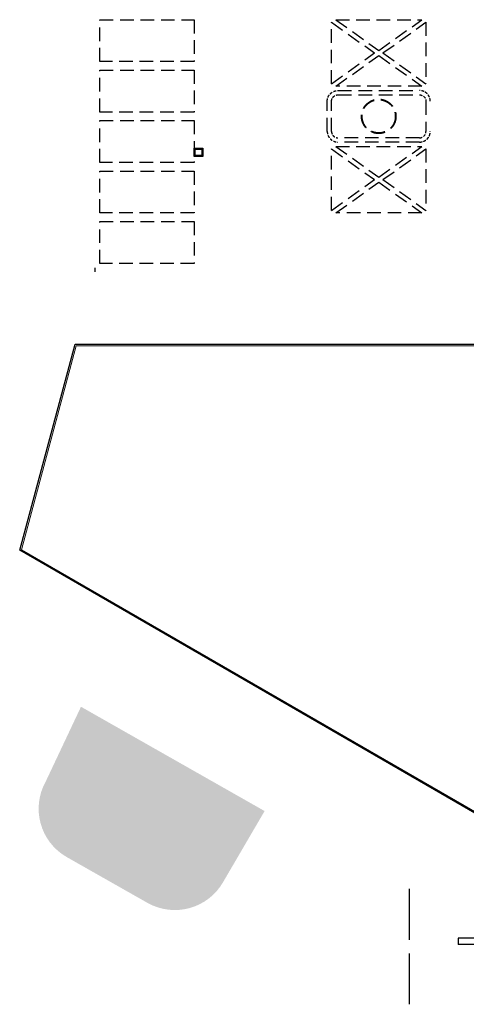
# Model space of a CAD drawing. Header units: millimetres. Extents: x -84176 to 84083, y -120487 to 61877.
# Tile 3 of 10: x -84176 to -63370, y 16026 to 61877. Entities that reach past the tile are written whole.
import ezdxf

# ---------------------------------------------------------------- set-up
doc = ezdxf.new("R2010")
doc.units = ezdxf.units.MM
doc.header["$LTSCALE"] = 100
doc.linetypes.add('HIDDEN', pattern=[9.525, 6.35, -3.175])
doc.layers.get('Defpoints').update_dxf_attribs({"color": 6})
doc.layers.add('Rokersplaats', color=6, linetype='Continuous', transparency=0.5)
doc.layers.add('situatieschets', color=9, linetype='Continuous', lineweight=0)
for name, color, linetype in [('T--L21--_Gebouwen', 2, 'Continuous'), ('T--L82----_Buitenterrein', 1, 'Continuous'), ('T--L9024_Trappen', 7, 'Continuous'), ('T--L9041_VERHARDING_Parkeerplaats', 8, 'HIDDEN')]:
    doc.layers.add(name, color=color, linetype=linetype)

# ---------------------------------------------------------------- blocks, each defined once
blk = doc.blocks.new('situatieschets')
at = {"layer": 'T--L21--_Gebouwen', "lineweight": 13}
blk.add_lwpolyline([(-81539, 83580), (-37151, 83580), (-37151, 75260), (-42502, 75260), (-58462, 59300), (-84086, 74083), (-81539, 83590), (-81539, 83580)], close=True, dxfattribs=at)

msp = doc.modelspace()

# ---------------------------------------------------------------- hatches: boundary and pattern name
at = {"layer": 'Rokersplaats', "linetype": 'Continuous'}
h = msp.add_hatch(color=256, dxfattribs=at)
h.dxf.hatch_style = 1
edge = h.paths.add_edge_path()
edge.add_arc((-76947, 23006), 2591, 240.4461, 330.4461)
edge.add_line((-74693, 21728), (-72766, 25026))
edge.add_line((-72766, 25026), (-81320, 29883))
edge.add_line((-81320, 29883), (-82957, 26413))
edge.add_arc((-80702, 25135), 2591, 150.4461, 240.4461)
edge.add_line((-81981, 22881), (-78225, 20751))

# ---------------------------------------------------------------- linework, layer by layer
at = {"layer": 'Defpoints', "lineweight": -3}
msp.add_line((-80653, 50128), (-80653, 50328), dxfattribs=at)
at = {"layer": 'Defpoints'}
msp.add_lwpolyline([(-81592, 46771), (-37133, 46771), (-37133, 38294), (-42505, 38294), (-58483, 22333), (-84176, 37167)], close=True, dxfattribs=at)
at = {"layer": 'T--L82----_Buitenterrein', "lineweight": -3}
for points in [[(-76048, 55902), (-75648, 55902), (-75648, 55502), (-76048, 55502)], [(-75998, 55852), (-75698, 55852), (-75698, 55552), (-75998, 55552)]]:
    msp.add_lwpolyline(points, close=True, dxfattribs=at)
for points in [[(-66024, 19026), (-66024, 21396)], [(-66024, 16026), (-66024, 18396)]]:
    msp.add_lwpolyline(points, dxfattribs=at)
at = {"layer": 'T--L9024_Trappen', "linetype": 'Continuous', "lineweight": -3}
for p, q in [((-56260, 19112), (-63751, 19112)), ((-63751, 19112), (-63751, 18812)), ((-57761, 18812), (-63751, 18812))]:
    msp.add_line(p, q, dxfattribs=at)
at = {"layer": 'T--L9041_VERHARDING_Parkeerplaats', "lineweight": -3}
for p, q in [((-69649, 61761), (-67645, 60327)), ((-69453, 61877), (-67449, 60443)), ((-67449, 60443), (-65445, 61877)), ((-67252, 60327), (-65248, 61761)), ((-69649, 58893), (-67645, 60327)), ((-69453, 58777), (-67449, 60211)), ((-67449, 60211), (-65445, 58777)), ((-67252, 60327), (-65248, 58893)), ((-69453, 55978), (-67449, 54544)), ((-67449, 54544), (-65445, 55978)), ((-69649, 55862), (-67645, 54428)), ((-67252, 54428), (-65248, 55862)), ((-69649, 52994), (-67645, 54428)), ((-69453, 52878), (-67449, 54312)), ((-67449, 54312), (-65445, 52878)), ((-67252, 54428), (-65248, 52994))]:
    msp.add_line(p, q, dxfattribs=at)
for points in [[(-80449, 61877), (-76048, 61877), (-76048, 59927), (-80449, 59927)], [(-80449, 59527), (-76048, 59527), (-76048, 57577), (-80449, 57577)], [(-80449, 57177), (-76048, 57177), (-76048, 55227), (-80449, 55227)], [(-80449, 54827), (-76048, 54827), (-76048, 52877), (-80449, 52877)], [(-80449, 52477), (-76048, 52477), (-76048, 50527), (-80449, 50527)]]:
    msp.add_lwpolyline(points, close=True, dxfattribs=at)
for points in [[(-69649, 58893), (-69649, 61761)], [(-69453, 61877), (-65445, 61877)], [(-65248, 61761), (-65248, 58893)], [(-65445, 58777), (-69453, 58777)], [(-69453, 55978), (-65445, 55978)], [(-69649, 52994), (-69649, 55862)], [(-65248, 55862), (-65248, 52994)], [(-65445, 52878), (-69453, 52878)]]:
    msp.add_lwpolyline(points, dxfattribs=at)
at = {"layer": 'T--L9041_VERHARDING_Parkeerplaats', "lineweight": -3, "flags": 128}
for points in [[(-69349, 58577), (-65548, 58577)], [(-69349, 58377), (-65548, 58377)], [(-69849, 56677), (-69849, 58077)], [(-69649, 56677), (-69649, 58077)], [(-65248, 58077), (-65248, 56677)], [(-65548, 56377), (-69349, 56377)], [(-65548, 56177), (-69349, 56177)]]:
    msp.add_lwpolyline(points, dxfattribs=at)
at = {"layer": 'T--L9041_VERHARDING_Parkeerplaats', "lineweight": 40}
msp.add_circle((-67449, 57377), 788, dxfattribs=at)
at = {"layer": 'T--L9041_VERHARDING_Parkeerplaats', "lineweight": -3, "ltscale": 0.2, "extrusion": (0, 0, -1)}
for centre, radius, start, end in [((69349, 58077), 500, 0, 90), ((69349, 58077), 300, 0, 90), ((65548, 58077), 300, 90, 180)]:
    msp.add_arc(centre, radius, start, end, dxfattribs=at)
at = {"layer": 'T--L9041_VERHARDING_Parkeerplaats', "lineweight": -3, "ltscale": 0.2}
for centre, radius, start, end in [((-65548, 58077), 500, 0, 90), ((-69349, 56677), 500, 180, 270), ((-69349, 56677), 300, 180, 270), ((-65548, 56677), 500, 270, 0), ((-65548, 56677), 300, 270, 0)]:
    msp.add_arc(centre, radius, start, end, dxfattribs=at)

# ---------------------------------------------------------------- block references
at = {"layer": 'situatieschets'}
msp.add_blockref('situatieschets', (-3, -36898), dxfattribs=at)

doc.saveas('drawing.dxf')
